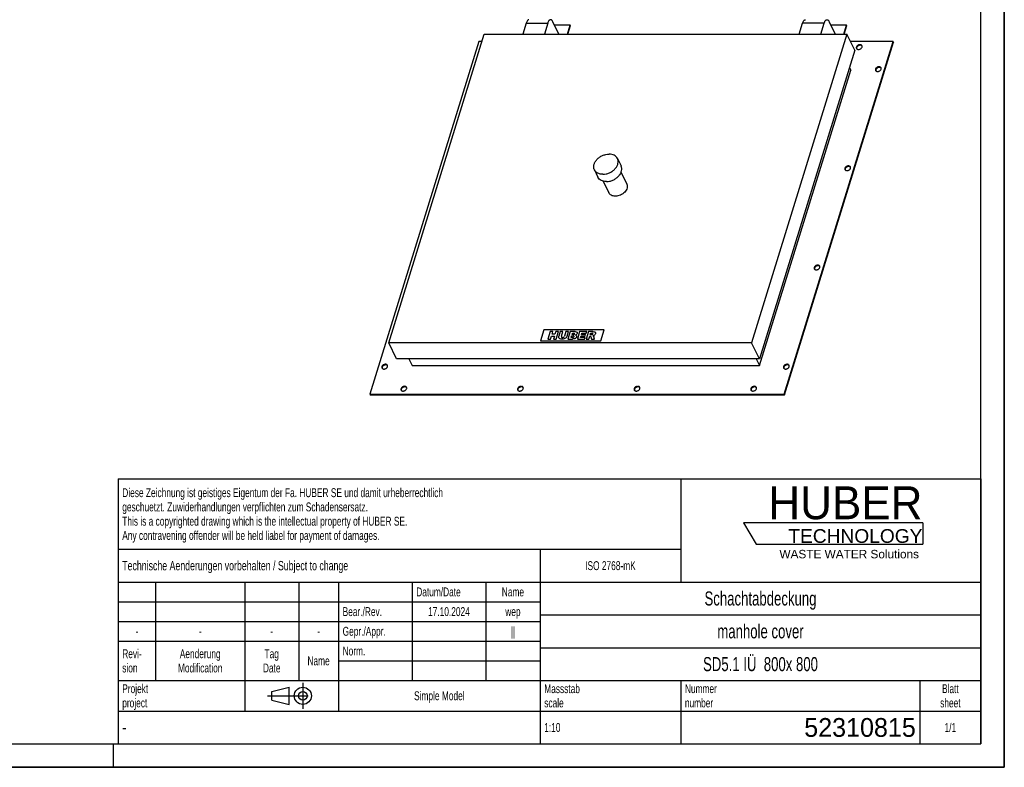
# Model space of a CAD drawing. Header units: millimetres. Extents: x 0 to 4200, y 0 to 2970.
# Tile 4 of 5: x 2100 to 4200, y 0 to 1594. Entities that reach past the tile are written whole.
import ezdxf

# ---------------------------------------------------------------- set-up
doc = ezdxf.new("R2010")
doc.units = ezdxf.units.MM
doc.header["$LTSCALE"] = 231
doc.linetypes.add('CENTER', pattern=[0.6, 0.375, -0.075, 0.075, -0.075])
doc.layers.get('0').update_dxf_attribs({"linetype": 'CONTINUOUS'})
for name, color, linetype in [('053_NOTES', 7, 'CONTINUOUS'), ('_ACHSEN', 7, 'CONTINUOUS'), ('_KURVEN', 7, 'CONTINUOUS'), ('HUBER_Logo_BL2', 7, 'CONTINUOUS')]:
    doc.layers.add(name, color=color, linetype=linetype)
doc.styles.get("Standard").update_dxf_attribs({"font": 'txt', "width": 0.7})
doc.styles.add('TEXTSTYLE_2', font='txt')
doc.styles.add('TEXTSTYLE_3', font='arial.ttf')
doc.styles.add('TEXTSTYLE_4', font='txt', dxfattribs={"width": 0.8})
doc.styles.add('TEXTSTYLE_5', font='txt')

# ---------------------------------------------------------------- blocks, each defined once
blk = doc.blocks.new('HUBER_LOGO_BL2', base_point=(3837.5, 503.7))
at = {"layer": 'HUBER_Logo_BL2', "color": 5, "linetype": 'Continuous'}
for p, q in [((4026.4, 521), (3643.9, 521)), ((3643.9, 521), (3670.9, 476)), ((4026.4, 521), (4026.4, 476)), ((3670.9, 476), (4026.4, 476))]:
    blk.add_line(p, q, dxfattribs=at)
at = {"layer": 'HUBER_Logo_BL2', "color": 2, "linetype": 'Continuous', "attachment_point": 3, "line_spacing_factor": 0.78}
for s, insert, char_height, width, style in [('HUBER\\P\\fArial;\\H29.25;TECHNOLOGY ', (4025.4, 599.1), 70.2, 387.672, 'TEXTSTYLE_2'), ('WASTE WATER Solutions', (4018, 463.6), 18, 297.033, 'TEXTSTYLE_3')]:
    blk.add_mtext(s, dxfattribs=dict(at, insert=insert, char_height=char_height, width=width, style=style))
blk = doc.blocks.new('PROJEKTIONSMETHODE_1_BL3', base_point=(2680, 152.5))
at = {"color": 2, "linetype": 'Continuous'}
for p, q in [((2637.8, 161.7), (2674.5, 170.8)), ((2674.5, 134.2), (2674.5, 170.8)), ((2637.8, 143.3), (2637.8, 161.7)), ((2637.8, 143.3), (2674.5, 134.2))]:
    blk.add_line(p, q, dxfattribs=at)
at = {"color": 2, "linetype": 'CENTER'}
for p, q in [((2703.8, 180), (2703.8, 125)), ((2628.7, 152.5), (2731.3, 152.5))]:
    blk.add_line(p, q, dxfattribs=at)
at = {"color": 2, "linetype": 'Continuous'}
for radius in [18.3, 9.17]:
    blk.add_circle((2703.8, 152.5), radius, dxfattribs=at)
blk = doc.blocks.new('*T26')
at = {"color": 3, "linetype": 'Continuous'}
for p, q in [((0, 0), (1840, 0)), ((0, 0), (0, -565)), ((1200, 0), (1200, -220)), ((1840, 0), (1840, -565)), ((0, -150), (1200, -150)), ((900, -150), (900, -565)), ((0, -220), (1840, -220)), ((80, -220), (80, -430)), ((270, -220), (270, -495)), ((385, -220), (385, -430)), ((470, -220), (470, -495)), ((627, -220), (627, -430)), ((784, -220), (784, -430)), ((0, -262), (900, -262)), ((900, -290), (1840, -290)), ((0, -304), (900, -304)), ((0, -346), (900, -346)), ((900, -360), (1840, -360)), ((470, -388), (900, -388)), ((0, -430), (1840, -430)), ((1200, -430), (1200, -565)), ((1710, -430), (1710, -565)), ((0, -495), (1840, -495)), ((0, -565), (1840, -565))]:
    blk.add_line(p, q, dxfattribs=at)
at = {"layer": '053_NOTES', "color": 2, "linetype": 'Continuous', "line_spacing_factor": 0.96}
for s, insert, char_height, width, attachment_point in [('Diese Zeichnung ist geistiges Eigentum der Fa. HUBER SE und damit urheberrechtlich \\Pgeschuetzt. Zuwiderhandlungen verpflichten zum Schadensersatz.\\PThis is a copyrighted drawing which is the intellectual property of HUBER SE.\\PAny contravening offender will be held liabel for payment of damages.', (8.75, -19.9), 19, 2214.8571, 1), ('Technische Aenderungen vorbehalten / Subject to change', (8.75, -175), 20, 1524.7619, 1), ('ISO 2768-mK', (1050, -175.5), 19, 332.9524, 2), ('Datum/Date', (635.75, -231.5), 19, 292.2381, 1), ('Name', (842, -231.5), 19, 126.6667, 2), ('Schachtabdeckung', (1370, -240), 30, 680, 2), ('Bear./Rev.', (478.75, -273.5), 19, 272.3333, 1), ('17.10.2024', (705.5, -273.5), 19, 273.2381, 2), ('wep', (842, -273.5), 19, 99.5238, 2), ('Gepr./Appr.', (478.75, -315.5), 19, 299.4762, 1), ('||', (842, -315.5), 19, 50.6667, 2), ('manhole cover', (1370, -310), 30, 564.2857, 2), ('-', (40, -315.5), 19, 34.381, 2), ('-', (175, -315.5), 19, 34.381, 2), ('-', (327.5, -315.5), 19, 34.381, 2), ('-', (427.5, -315.5), 19, 34.381, 2), ('Revi-\\Psion', (8.75, -363.3), 19, 138.4286, 1), ('Aenderung\\PModification', (175, -363.3), 19, 303.0952, 2), ('Tag\\PDate', (327.5, -363.3), 19, 117.619, 2), ('Norm. ', (478.75, -357.5), 19, 175.5238, 1), ('SD5.1 IÜ  800x 800', (1370, -380), 30, 819.1429, 2), ('Name', (427.5, -378.5), 19, 126.6667, 2), ('Projekt\\Pproject', (8.75, -437.8), 19, 183.6667, 1), ('Massstab\\Pscale', (908.75, -437.8), 19, 224.381, 1), ('Nummer\\Pnumber', (1208.75, -437.8), 19, 186.381, 1), ('Blatt\\Psheet', (1775, -437.8), 19, 137.5238, 2), ('Simple Model', (685, -453), 19, 328.4286, 2), ('1:10', (908.75, -520.5), 19, 94.0952, 1), ('1/1', (1775, -520.5), 19, 79.619, 2)]:
    blk.add_mtext(s, dxfattribs=dict(at, insert=insert, char_height=char_height, width=width, attachment_point=attachment_point))
for s, insert, char_height, width, attachment_point, style in [('52310815', (1701.25, -510), 40, 506.6667, 3, 'TEXTSTYLE_5'), ('-', (8.75, -517.5), 25, 18.3333, 1, 'TEXTSTYLE_4')]:
    blk.add_mtext(s, dxfattribs=dict(at, insert=insert, char_height=char_height, width=width, attachment_point=attachment_point, style=style))

msp = doc.modelspace()

# ---------------------------------------------------------------- linework, layer by layer
at = {"color": 7, "linetype": 'Continuous'}
for p, q in [((4200, 0), (4200, 2970)), ((3180.112, 1586.597), (3172.953, 1563.43)), ((3226.165, 1586.597), (3219.006, 1563.43)), ((3250.062, 1563.43), (3237.107, 1589.831)), ((3274.105, 1582.804), (3240.555, 1582.804)), ((3268.118, 1563.43), (3274.105, 1582.804)), ((3269.112, 1563.43), (3274.715, 1581.56)), ((3274.105, 1582.804), (3274.715, 1581.56)), ((3762.432, 1563.43), (3769.591, 1586.597)), ((3808.485, 1563.43), (3815.644, 1586.597)), ((3826.586, 1589.831), (3839.541, 1563.43)), ((3863.584, 1582.804), (3830.034, 1582.804)), ((3857.597, 1563.43), (3863.584, 1582.804)), ((3858.591, 1563.43), (3864.194, 1581.56)), ((3863.584, 1582.804), (3864.194, 1581.56)), ((2887.115, 905.436), (3090.45, 1563.43)), ((3090.45, 1563.43), (3864.142, 1563.43)), ((3864.142, 1563.43), (3660.806, 905.436)), ((3880.919, 1529.242), (3864.142, 1563.43)), ((3079, 1547.554), (2846.616, 795.56)), ((3085.544, 1547.554), (3079, 1547.554)), ((3730.835, 795.56), (3963.218, 1547.554)), ((3731.445, 794.317), (3963.828, 1546.311)), ((3963.218, 1547.554), (3871.933, 1547.554)), ((3963.218, 1547.554), (3963.828, 1546.311)), ((3880.919, 1529.242), (3677.583, 871.247)), ((3869.551, 1492.453), (3872.494, 1486.454)), ((3677.873, 856.659), (3872.494, 1486.454)), ((2903.892, 871.247), (2887.115, 905.436)), ((3660.806, 905.436), (2887.115, 905.436)), ((3677.583, 871.247), (3660.806, 905.436)), ((3677.583, 871.247), (2903.892, 871.247)), ((2930.181, 871.247), (2937.34, 856.659)), ((3670.714, 871.247), (3677.873, 856.659)), ((2937.34, 856.659), (3677.873, 856.659)), ((2846.616, 795.56), (2847.226, 794.317)), ((2846.616, 795.56), (3730.835, 795.56)), ((2847.226, 794.317), (3731.445, 794.317)), ((3730.835, 795.56), (3731.445, 794.317)), ((0, 0), (4200, 0))]:
    msp.add_line(p, q, dxfattribs=at)
at = {"color": 3, "linetype": 'Continuous'}
for p, q in [((4200, 2970), (4200, 0)), ((2300, 0), (2300, 50)), ((4200, 0), (0, 0))]:
    msp.add_line(p, q, dxfattribs=at)
at = {"color": 5, "linetype": 'Continuous'}
for p, q in [((4150, 50), (4150, 2920)), ((50, 50), (4150, 50))]:
    msp.add_line(p, q, dxfattribs=at)
at = {"color": 9, "linetype": 'Continuous'}
for p, q in [((3180.112, 1586.597), (3226.165, 1586.597)), ((3815.644, 1586.597), (3769.591, 1586.597))]:
    msp.add_line(p, q, dxfattribs=at)
at = {"color": 7, "linetype": 'Continuous'}
for points, knots in [([(3186.212, 1594.164), (3185.918, 1594.164), (3185.306, 1594.073), (3184.425, 1593.674), (3183.577, 1593.03), (3182.436, 1591.786), (3181.177, 1589.634), (3180.447, 1587.683), (3180.112, 1586.597)], [0, 0, 0, 0, 0.0859084, 0.1775402, 0.27940988, 0.39440342, 0.66812711, 1, 1, 1, 1]), ([(3232.265, 1594.164), (3231.971, 1594.164), (3231.359, 1594.073), (3230.478, 1593.674), (3229.63, 1593.03), (3228.489, 1591.786), (3227.23, 1589.634), (3226.5, 1587.683), (3226.165, 1586.597)], [0, 0, 0, 0, 0.0859084, 0.1775402, 0.27940988, 0.39440342, 0.66812711, 1, 1, 1, 1]), ([(3237.107, 1589.831), (3236.791, 1590.474), (3236.135, 1591.627), (3234.953, 1593.035), (3233.664, 1593.942), (3232.709, 1594.164), (3232.265, 1594.164)], [0, 0, 0, 0, 0.31594776, 0.58208423, 0.80455749, 1, 1, 1, 1]), ([(3769.591, 1586.597), (3769.926, 1587.683), (3770.656, 1589.634), (3771.915, 1591.786), (3773.056, 1593.03), (3773.904, 1593.674), (3774.785, 1594.073), (3775.397, 1594.164), (3775.691, 1594.164)], [0, 0, 0, 0, 0.33187289, 0.60559658, 0.72059012, 0.8224598, 0.9140916, 1, 1, 1, 1]), ([(3815.644, 1586.597), (3815.98, 1587.683), (3816.709, 1589.634), (3817.968, 1591.786), (3819.109, 1593.03), (3819.957, 1593.674), (3820.838, 1594.073), (3821.45, 1594.164), (3821.744, 1594.164)], [0, 0, 0, 0, 0.33187289, 0.60559658, 0.72059012, 0.8224598, 0.9140916, 1, 1, 1, 1]), ([(3821.744, 1594.164), (3822.188, 1594.164), (3823.143, 1593.942), (3824.432, 1593.035), (3825.614, 1591.627), (3826.27, 1590.474), (3826.586, 1589.831)], [0, 0, 0, 0, 0.19544251, 0.41791577, 0.68405224, 1, 1, 1, 1])]:
    msp.add_open_spline(points, degree=3, knots=knots, dxfattribs=at)
at = {"layer": '_ACHSEN', "color": 7, "linetype": 'Continuous'}
for p, q in [((3374.997, 1298.142), (3382.623, 1282.601)), ((3325.622, 1273.912), (3333.248, 1258.371)), ((3382.531, 1268.489), (3394.66, 1243.773)), ((3344.468, 1249.809), (3356.596, 1225.093))]:
    msp.add_line(p, q, dxfattribs=at)
for points, knots in [([(3884.521, 1535.804), (3884.372, 1535.323), (3884.223, 1534.337), (3884.465, 1533.362), (3884.672, 1532.94)], [0, 0, 0, 0, 0.5173938, 1, 1, 1, 1]), ([(3896.343, 1538.667), (3896.122, 1539.117), (3895.439, 1539.954), (3893.945, 1540.718), (3892.143, 1540.98), (3890.202, 1540.74), (3888.294, 1540.025), (3886.122, 1538.601), (3884.884, 1536.978), (3884.521, 1535.804)], [0, 0, 0, 0, 0.10245496, 0.21314572, 0.33593287, 0.46959319, 0.60933222, 0.74866057, 1, 1, 1, 1]), ([(3884.672, 1532.94), (3884.893, 1532.491), (3885.576, 1531.654), (3887.071, 1530.89), (3888.872, 1530.628), (3890.813, 1530.868), (3892.722, 1531.583), (3894.894, 1533.007), (3896.132, 1534.63), (3896.495, 1535.804)], [0, 0, 0, 0, 0.10245496, 0.21314572, 0.33593287, 0.46959319, 0.60933222, 0.74866057, 1, 1, 1, 1]), ([(3885.131, 1534.561), (3885.018, 1534.195), (3884.879, 1533.455), (3884.951, 1532.703), (3885.041, 1532.354)], [0, 0, 0, 0, 0.51537776, 1, 1, 1, 1]), ([(3896.586, 1538.012), (3896.289, 1538.395), (3895.49, 1539.068), (3893.96, 1539.612), (3892.203, 1539.709), (3890.366, 1539.364), (3888.593, 1538.607), (3886.597, 1537.199), (3885.471, 1535.663), (3885.131, 1534.561)], [0, 0, 0, 0, 0.10397028, 0.21769452, 0.34278745, 0.47698494, 0.61552322, 0.75259041, 1, 1, 1, 1]), ([(3896.495, 1535.804), (3896.643, 1536.285), (3896.792, 1537.27), (3896.55, 1538.246), (3896.343, 1538.667)], [0, 0, 0, 0, 0.5173938, 1, 1, 1, 1]), ([(3937.083, 1491.668), (3936.862, 1492.117), (3936.179, 1492.955), (3934.684, 1493.718), (3932.883, 1493.98), (3930.942, 1493.741), (3929.034, 1493.025), (3926.861, 1491.601), (3925.623, 1489.978), (3925.261, 1488.804)], [0, 0, 0, 0, 0.10245496, 0.21314572, 0.33593287, 0.46959319, 0.60933222, 0.74866057, 1, 1, 1, 1]), ([(3937.326, 1491.012), (3937.029, 1491.395), (3936.229, 1492.068), (3934.699, 1492.612), (3932.943, 1492.71), (3931.105, 1492.365), (3929.333, 1491.607), (3927.336, 1490.199), (3926.211, 1488.663), (3925.871, 1487.561)], [0, 0, 0, 0, 0.10397028, 0.21769452, 0.34278745, 0.47698494, 0.61552322, 0.75259041, 1, 1, 1, 1]), ([(3937.234, 1488.804), (3937.383, 1489.286), (3937.532, 1490.271), (3937.29, 1491.246), (3937.083, 1491.668)], [0, 0, 0, 0, 0.5173938, 1, 1, 1, 1]), ([(3925.261, 1488.804), (3925.112, 1488.323), (3924.963, 1487.338), (3925.205, 1486.363), (3925.412, 1485.941)], [0, 0, 0, 0, 0.5173938, 1, 1, 1, 1]), ([(3925.412, 1485.941), (3925.633, 1485.491), (3926.316, 1484.654), (3927.81, 1483.891), (3929.612, 1483.628), (3931.553, 1483.868), (3933.461, 1484.583), (3935.634, 1486.007), (3936.872, 1487.631), (3937.234, 1488.804)], [0, 0, 0, 0, 0.10245496, 0.21314572, 0.33593287, 0.46959319, 0.60933222, 0.74866057, 1, 1, 1, 1]), ([(3925.871, 1487.561), (3925.757, 1487.195), (3925.619, 1486.455), (3925.691, 1485.703), (3925.78, 1485.354)], [0, 0, 0, 0, 0.51537776, 1, 1, 1, 1]), ([(3325.622, 1273.912), (3325.227, 1274.717), (3324.582, 1276.422), (3323.927, 1280.103), (3324.399, 1285.089), (3326.848, 1290.934), (3330.949, 1296.38), (3336.404, 1301.069), (3342.834, 1304.692), (3349.788, 1306.999), (3354.611, 1307.568), (3356.967, 1307.568)], [0, 0, 0, 0, 0.05052474, 0.10188057, 0.20948639, 0.32689501, 0.4544748, 0.58990062, 0.72912664, 0.86736053, 1, 1, 1, 1]), ([(3374.997, 1298.142), (3374.285, 1299.593), (3372.294, 1302.333), (3368.033, 1305.351), (3362.776, 1307.189), (3358.947, 1307.568), (3356.967, 1307.568)], [0, 0, 0, 0, 0.2268552, 0.46504579, 0.72205395, 1, 1, 1, 1]), ([(3343.653, 1264.485), (3346.009, 1264.485), (3350.831, 1265.054), (3357.786, 1267.362), (3364.216, 1270.984), (3369.671, 1275.674), (3373.772, 1281.119), (3376.221, 1286.964), (3376.692, 1291.95), (3376.037, 1295.631), (3375.393, 1297.336), (3374.997, 1298.142)], [0, 0, 0, 0, 0.13263947, 0.27087336, 0.41009938, 0.5455252, 0.67310499, 0.79051361, 0.89811943, 0.94947526, 1, 1, 1, 1]), ([(3351.279, 1248.945), (3353.635, 1248.945), (3358.457, 1249.514), (3365.412, 1251.821), (3371.842, 1255.444), (3377.297, 1260.133), (3381.398, 1265.579), (3383.847, 1271.424), (3384.318, 1276.41), (3383.663, 1280.091), (3383.019, 1281.796), (3382.623, 1282.601)], [0, 0, 0, 0, 0.13263947, 0.27087336, 0.41009938, 0.5455252, 0.67310499, 0.79051361, 0.89811943, 0.94947526, 1, 1, 1, 1]), ([(3871.725, 1280.17), (3871.504, 1280.619), (3870.821, 1281.456), (3869.327, 1282.22), (3867.525, 1282.482), (3865.584, 1282.242), (3863.676, 1281.527), (3861.503, 1280.103), (3860.265, 1278.48), (3859.903, 1277.306)], [0, 0, 0, 0, 0.10245496, 0.21314572, 0.33593287, 0.46959319, 0.60933222, 0.74866057, 1, 1, 1, 1]), ([(3871.968, 1279.514), (3871.671, 1279.897), (3870.871, 1280.57), (3869.341, 1281.114), (3867.585, 1281.211), (3865.747, 1280.867), (3863.975, 1280.109), (3861.978, 1278.701), (3860.853, 1277.165), (3860.513, 1276.063)], [0, 0, 0, 0, 0.10397028, 0.21769452, 0.34278745, 0.47698494, 0.61552322, 0.75259041, 1, 1, 1, 1]), ([(3343.653, 1264.485), (3341.672, 1264.485), (3337.843, 1264.864), (3332.586, 1266.702), (3328.325, 1269.72), (3326.334, 1272.461), (3325.622, 1273.912)], [0, 0, 0, 0, 0.27794605, 0.53495421, 0.7731448, 1, 1, 1, 1]), ([(3859.903, 1277.306), (3859.754, 1276.825), (3859.605, 1275.84), (3859.847, 1274.864), (3860.054, 1274.443)], [0, 0, 0, 0, 0.5173938, 1, 1, 1, 1]), ([(3860.054, 1274.443), (3860.275, 1273.993), (3860.958, 1273.156), (3862.452, 1272.392), (3864.254, 1272.13), (3866.195, 1272.37), (3868.103, 1273.085), (3870.276, 1274.509), (3871.514, 1276.132), (3871.876, 1277.306)], [0, 0, 0, 0, 0.10245496, 0.21314572, 0.33593287, 0.46959319, 0.60933222, 0.74866057, 1, 1, 1, 1]), ([(3860.513, 1276.063), (3860.4, 1275.697), (3860.261, 1274.957), (3860.333, 1274.205), (3860.422, 1273.856)], [0, 0, 0, 0, 0.51537776, 1, 1, 1, 1]), ([(3871.876, 1277.306), (3872.025, 1277.787), (3872.174, 1278.772), (3871.932, 1279.748), (3871.725, 1280.17)], [0, 0, 0, 0, 0.5173938, 1, 1, 1, 1]), ([(3351.279, 1248.945), (3349.298, 1248.945), (3345.47, 1249.324), (3340.212, 1251.162), (3335.951, 1254.18), (3333.96, 1256.92), (3333.248, 1258.371)], [0, 0, 0, 0, 0.27794605, 0.53495421, 0.7731448, 1, 1, 1, 1]), ([(3394.66, 1243.773), (3394.965, 1243.151), (3395.462, 1241.837), (3395.967, 1239), (3395.603, 1235.156), (3393.715, 1230.65), (3390.555, 1226.452), (3386.345, 1222.836), (3379.836, 1219.163), (3374.186, 1217.826), (3370.496, 1217.826)], [0, 0, 0, 0, 0.05059755, 0.10202739, 0.20978826, 0.32736607, 0.45512969, 0.59075066, 0.73017731, 1, 1, 1, 1]), ([(3370.496, 1217.826), (3368.97, 1217.826), (3366.018, 1218.119), (3361.965, 1219.535), (3358.68, 1221.862), (3357.145, 1223.975), (3356.596, 1225.093)], [0, 0, 0, 0, 0.27794605, 0.53495421, 0.7731448, 1, 1, 1, 1]), ([(3794.545, 1065.808), (3794.396, 1065.327), (3794.247, 1064.341), (3794.489, 1063.366), (3794.696, 1062.944)], [0, 0, 0, 0, 0.5173938, 1, 1, 1, 1]), ([(3806.367, 1068.671), (3806.146, 1069.121), (3805.463, 1069.958), (3803.969, 1070.722), (3802.167, 1070.984), (3800.226, 1070.744), (3798.318, 1070.029), (3796.145, 1068.605), (3794.907, 1066.981), (3794.545, 1065.808)], [0, 0, 0, 0, 0.10245496, 0.21314572, 0.33593287, 0.46959319, 0.60933222, 0.74866057, 1, 1, 1, 1]), ([(3794.696, 1062.944), (3794.917, 1062.495), (3795.6, 1061.657), (3797.095, 1060.894), (3798.896, 1060.632), (3800.837, 1060.872), (3802.745, 1061.587), (3804.918, 1063.011), (3806.156, 1064.634), (3806.518, 1065.808)], [0, 0, 0, 0, 0.10245496, 0.21314572, 0.33593287, 0.46959319, 0.60933222, 0.74866057, 1, 1, 1, 1]), ([(3795.155, 1064.565), (3795.042, 1064.199), (3794.903, 1063.459), (3794.975, 1062.707), (3795.064, 1062.358)], [0, 0, 0, 0, 0.51537776, 1, 1, 1, 1]), ([(3806.61, 1068.016), (3806.313, 1068.399), (3805.513, 1069.072), (3803.983, 1069.616), (3802.227, 1069.713), (3800.389, 1069.368), (3798.617, 1068.611), (3796.62, 1067.203), (3795.495, 1065.666), (3795.155, 1064.565)], [0, 0, 0, 0, 0.10397028, 0.21769452, 0.34278745, 0.47698494, 0.61552322, 0.75259041, 1, 1, 1, 1]), ([(3806.518, 1065.808), (3806.667, 1066.289), (3806.816, 1067.274), (3806.574, 1068.25), (3806.367, 1068.671)], [0, 0, 0, 0, 0.5173938, 1, 1, 1, 1]), ([(2872.6, 854.31), (2872.451, 853.828), (2872.303, 852.843), (2872.545, 851.868), (2872.752, 851.446)], [0, 0, 0, 0, 0.5173938, 1, 1, 1, 1]), ([(2884.422, 857.173), (2884.202, 857.623), (2883.518, 858.46), (2882.024, 859.223), (2880.222, 859.486), (2878.282, 859.246), (2876.373, 858.531), (2874.201, 857.106), (2872.963, 855.483), (2872.6, 854.31)], [0, 0, 0, 0, 0.10245496, 0.21314572, 0.33593287, 0.46959319, 0.60933222, 0.74866057, 1, 1, 1, 1]), ([(2872.752, 851.446), (2872.972, 850.996), (2873.656, 850.159), (2875.15, 849.396), (2876.952, 849.134), (2878.892, 849.373), (2880.801, 850.088), (2882.973, 851.513), (2884.211, 853.136), (2884.574, 854.31)], [0, 0, 0, 0, 0.10245496, 0.21314572, 0.33593287, 0.46959319, 0.60933222, 0.74866057, 1, 1, 1, 1]), ([(2873.21, 853.066), (2873.097, 852.7), (2872.959, 851.961), (2873.03, 851.208), (2873.12, 850.859)], [0, 0, 0, 0, 0.51537776, 1, 1, 1, 1]), ([(2884.665, 856.518), (2884.368, 856.901), (2883.569, 857.573), (2882.039, 858.117), (2880.283, 858.215), (2878.445, 857.87), (2876.672, 857.112), (2874.676, 855.705), (2873.551, 854.168), (2873.21, 853.066)], [0, 0, 0, 0, 0.10397028, 0.21769452, 0.34278745, 0.47698494, 0.61552322, 0.75259041, 1, 1, 1, 1]), ([(2884.574, 854.31), (2884.723, 854.791), (2884.871, 855.776), (2884.629, 856.751), (2884.422, 857.173)], [0, 0, 0, 0, 0.5173938, 1, 1, 1, 1]), ([(3729.187, 854.31), (3729.038, 853.828), (3728.889, 852.843), (3729.131, 851.868), (3729.338, 851.446)], [0, 0, 0, 0, 0.5173938, 1, 1, 1, 1]), ([(3741.009, 857.173), (3740.788, 857.623), (3740.105, 858.46), (3738.611, 859.223), (3736.809, 859.486), (3734.868, 859.246), (3732.96, 858.531), (3730.788, 857.106), (3729.549, 855.483), (3729.187, 854.31)], [0, 0, 0, 0, 0.10245496, 0.21314572, 0.33593287, 0.46959319, 0.60933222, 0.74866057, 1, 1, 1, 1]), ([(3729.338, 851.446), (3729.559, 850.996), (3730.242, 850.159), (3731.737, 849.396), (3733.538, 849.134), (3735.479, 849.373), (3737.388, 850.088), (3739.56, 851.513), (3740.798, 853.136), (3741.161, 854.31)], [0, 0, 0, 0, 0.10245496, 0.21314572, 0.33593287, 0.46959319, 0.60933222, 0.74866057, 1, 1, 1, 1]), ([(3729.797, 853.066), (3729.684, 852.7), (3729.545, 851.961), (3729.617, 851.208), (3729.706, 850.859)], [0, 0, 0, 0, 0.51537776, 1, 1, 1, 1]), ([(3741.252, 856.518), (3740.955, 856.901), (3740.156, 857.573), (3738.626, 858.117), (3736.869, 858.215), (3735.032, 857.87), (3733.259, 857.112), (3731.263, 855.705), (3730.137, 854.168), (3729.797, 853.066)], [0, 0, 0, 0, 0.10397028, 0.21769452, 0.34278745, 0.47698494, 0.61552322, 0.75259041, 1, 1, 1, 1]), ([(3741.161, 854.31), (3741.309, 854.791), (3741.458, 855.776), (3741.216, 856.751), (3741.009, 857.173)], [0, 0, 0, 0, 0.5173938, 1, 1, 1, 1]), ([(2913.34, 807.31), (2913.191, 806.829), (2913.042, 805.843), (2913.284, 804.868), (2913.491, 804.446)], [0, 0, 0, 0, 0.5173938, 1, 1, 1, 1]), ([(2925.162, 810.173), (2924.941, 810.623), (2924.258, 811.46), (2922.764, 812.224), (2920.962, 812.486), (2919.021, 812.246), (2917.113, 811.531), (2914.941, 810.107), (2913.702, 808.484), (2913.34, 807.31)], [0, 0, 0, 0, 0.10245496, 0.21314572, 0.33593287, 0.46959319, 0.60933222, 0.74866057, 1, 1, 1, 1]), ([(2913.491, 804.446), (2913.712, 803.997), (2914.395, 803.16), (2915.89, 802.396), (2917.691, 802.134), (2919.632, 802.374), (2921.541, 803.089), (2923.713, 804.513), (2924.951, 806.136), (2925.314, 807.31)], [0, 0, 0, 0, 0.10245496, 0.21314572, 0.33593287, 0.46959319, 0.60933222, 0.74866057, 1, 1, 1, 1]), ([(2913.95, 806.067), (2913.837, 805.701), (2913.698, 804.961), (2913.77, 804.209), (2913.859, 803.86)], [0, 0, 0, 0, 0.51537776, 1, 1, 1, 1]), ([(2925.405, 809.518), (2925.108, 809.901), (2924.308, 810.574), (2922.779, 811.118), (2921.022, 811.215), (2919.184, 810.87), (2917.412, 810.113), (2915.415, 808.705), (2914.29, 807.169), (2913.95, 806.067)], [0, 0, 0, 0, 0.10397028, 0.21769452, 0.34278745, 0.47698494, 0.61552322, 0.75259041, 1, 1, 1, 1]), ([(2925.314, 807.31), (2925.462, 807.791), (2925.611, 808.776), (2925.369, 809.752), (2925.162, 810.173)], [0, 0, 0, 0, 0.5173938, 1, 1, 1, 1]), ([(3162.026, 807.31), (3161.877, 806.829), (3161.729, 805.843), (3161.971, 804.868), (3162.178, 804.446)], [0, 0, 0, 0, 0.5173938, 1, 1, 1, 1]), ([(3173.848, 810.173), (3173.628, 810.623), (3172.944, 811.46), (3171.45, 812.224), (3169.648, 812.486), (3167.708, 812.246), (3165.799, 811.531), (3163.627, 810.107), (3162.389, 808.484), (3162.026, 807.31)], [0, 0, 0, 0, 0.10245496, 0.21314572, 0.33593287, 0.46959319, 0.60933222, 0.74866057, 1, 1, 1, 1]), ([(3162.178, 804.446), (3162.398, 803.997), (3163.082, 803.16), (3164.576, 802.396), (3166.378, 802.134), (3168.319, 802.374), (3170.227, 803.089), (3172.399, 804.513), (3173.637, 806.136), (3174, 807.31)], [0, 0, 0, 0, 0.10245496, 0.21314572, 0.33593287, 0.46959319, 0.60933222, 0.74866057, 1, 1, 1, 1]), ([(3162.636, 806.067), (3162.523, 805.701), (3162.385, 804.961), (3162.456, 804.209), (3162.546, 803.86)], [0, 0, 0, 0, 0.51537776, 1, 1, 1, 1]), ([(3174.091, 809.518), (3173.794, 809.901), (3172.995, 810.574), (3171.465, 811.118), (3169.709, 811.215), (3167.871, 810.87), (3166.098, 810.113), (3164.102, 808.705), (3162.977, 807.169), (3162.636, 806.067)], [0, 0, 0, 0, 0.10397028, 0.21769452, 0.34278745, 0.47698494, 0.61552322, 0.75259041, 1, 1, 1, 1]), ([(3174, 807.31), (3174.149, 807.791), (3174.297, 808.776), (3174.055, 809.752), (3173.848, 810.173)], [0, 0, 0, 0, 0.5173938, 1, 1, 1, 1]), ([(3410.713, 807.31), (3410.564, 806.829), (3410.415, 805.843), (3410.657, 804.868), (3410.864, 804.446)], [0, 0, 0, 0, 0.5173938, 1, 1, 1, 1]), ([(3422.535, 810.173), (3422.314, 810.623), (3421.631, 811.46), (3420.137, 812.224), (3418.335, 812.486), (3416.394, 812.246), (3414.486, 811.531), (3412.313, 810.107), (3411.075, 808.484), (3410.713, 807.31)], [0, 0, 0, 0, 0.10245496, 0.21314572, 0.33593287, 0.46959319, 0.60933222, 0.74866057, 1, 1, 1, 1]), ([(3410.864, 804.446), (3411.085, 803.997), (3411.768, 803.16), (3413.263, 802.396), (3415.064, 802.134), (3417.005, 802.374), (3418.913, 803.089), (3421.086, 804.513), (3422.324, 806.136), (3422.686, 807.31)], [0, 0, 0, 0, 0.10245496, 0.21314572, 0.33593287, 0.46959319, 0.60933222, 0.74866057, 1, 1, 1, 1]), ([(3411.323, 806.067), (3411.21, 805.701), (3411.071, 804.961), (3411.143, 804.209), (3411.232, 803.86)], [0, 0, 0, 0, 0.51537776, 1, 1, 1, 1]), ([(3422.778, 809.518), (3422.481, 809.901), (3421.681, 810.574), (3420.151, 811.118), (3418.395, 811.215), (3416.557, 810.87), (3414.785, 810.113), (3412.788, 808.705), (3411.663, 807.169), (3411.323, 806.067)], [0, 0, 0, 0, 0.10397028, 0.21769452, 0.34278745, 0.47698494, 0.61552322, 0.75259041, 1, 1, 1, 1]), ([(3422.686, 807.31), (3422.835, 807.791), (3422.984, 808.776), (3422.742, 809.752), (3422.535, 810.173)], [0, 0, 0, 0, 0.5173938, 1, 1, 1, 1]), ([(3659.399, 807.31), (3659.25, 806.829), (3659.102, 805.843), (3659.344, 804.868), (3659.551, 804.446)], [0, 0, 0, 0, 0.5173938, 1, 1, 1, 1]), ([(3671.221, 810.173), (3671.001, 810.623), (3670.317, 811.46), (3668.823, 812.224), (3667.021, 812.486), (3665.081, 812.246), (3663.172, 811.531), (3661, 810.107), (3659.762, 808.484), (3659.399, 807.31)], [0, 0, 0, 0, 0.10245496, 0.21314572, 0.33593287, 0.46959319, 0.60933222, 0.74866057, 1, 1, 1, 1]), ([(3659.551, 804.446), (3659.771, 803.997), (3660.455, 803.16), (3661.949, 802.396), (3663.751, 802.134), (3665.691, 802.374), (3667.6, 803.089), (3669.772, 804.513), (3671.01, 806.136), (3671.373, 807.31)], [0, 0, 0, 0, 0.10245496, 0.21314572, 0.33593287, 0.46959319, 0.60933222, 0.74866057, 1, 1, 1, 1]), ([(3660.009, 806.067), (3659.896, 805.701), (3659.758, 804.961), (3659.829, 804.209), (3659.919, 803.86)], [0, 0, 0, 0, 0.51537776, 1, 1, 1, 1]), ([(3671.464, 809.518), (3671.167, 809.901), (3670.368, 810.574), (3668.838, 811.118), (3667.082, 811.215), (3665.244, 810.87), (3663.471, 810.113), (3661.475, 808.705), (3660.35, 807.169), (3660.009, 806.067)], [0, 0, 0, 0, 0.10397028, 0.21769452, 0.34278745, 0.47698494, 0.61552322, 0.75259041, 1, 1, 1, 1]), ([(3671.373, 807.31), (3671.522, 807.791), (3671.67, 808.776), (3671.428, 809.752), (3671.221, 810.173)], [0, 0, 0, 0, 0.5173938, 1, 1, 1, 1])]:
    msp.add_open_spline(points, degree=3, knots=knots, dxfattribs=at)
at = {"layer": '_KURVEN', "color": 4, "linetype": 'Continuous'}
for p, q in [((3217.958, 932.852), (3210.696, 909.352)), ((3346.907, 932.852), (3217.958, 932.852)), ((3231.4, 928.936), (3226.558, 913.269)), ((3237.092, 928.936), (3231.4, 928.936)), ((3235.398, 923.453), (3237.092, 928.936)), ((3243.312, 928.936), (3241.618, 923.453)), ((3249.029, 928.936), (3243.312, 928.936)), ((3244.188, 913.269), (3249.029, 928.936)), ((3252.824, 928.936), (3249.938, 919.595)), ((3258.504, 928.936), (3252.824, 928.936)), ((3255.548, 919.371), (3258.504, 928.936)), ((3264.799, 928.936), (3261.843, 919.371)), ((3270.479, 928.936), (3264.799, 928.936)), ((3267.592, 919.595), (3270.479, 928.936)), ((3274.261, 928.936), (3269.42, 913.269)), ((3284.917, 928.936), (3274.261, 928.936)), ((3278.105, 922.791), (3279.023, 925.762)), ((3279.023, 925.762), (3281.536, 925.762)), ((3294.253, 928.936), (3289.412, 913.269)), ((3309.508, 928.936), (3294.253, 928.936)), ((3298.155, 923.101), (3298.924, 925.591)), ((3298.924, 925.591), (3308.474, 925.591)), ((3312.925, 928.936), (3308.084, 913.269)), ((3308.474, 925.591), (3309.508, 928.936)), ((3322.413, 928.936), (3312.925, 928.936)), ((3316.681, 922.588), (3317.665, 925.772)), ((3317.665, 925.772), (3320.166, 925.772)), ((3339.645, 909.352), (3346.907, 932.852)), ((3210.696, 909.352), (3339.645, 909.352)), ((3226.558, 913.269), (3232.251, 913.269)), ((3232.251, 913.269), (3234.209, 919.606)), ((3234.209, 919.606), (3240.429, 919.606)), ((3241.618, 923.453), (3235.398, 923.453)), ((3240.429, 919.606), (3238.471, 913.269)), ((3238.471, 913.269), (3244.188, 913.269)), ((3269.42, 913.269), (3279.246, 913.269)), ((3276.202, 916.635), (3277.183, 919.809)), ((3279.105, 916.635), (3276.202, 916.635)), ((3277.183, 919.809), (3280.073, 919.809)), ((3280.58, 922.791), (3278.105, 922.791)), ((3289.412, 913.269), (3304.943, 913.269)), ((3296.213, 916.817), (3297.167, 919.905)), ((3306.039, 916.817), (3296.213, 916.817)), ((3297.167, 919.905), (3306.026, 919.905)), ((3307.013, 923.101), (3298.155, 923.101)), ((3304.943, 913.269), (3306.039, 916.817)), ((3306.026, 919.905), (3307.013, 923.101)), ((3308.084, 913.269), (3313.802, 913.269)), ((3313.802, 913.269), (3315.766, 919.627)), ((3315.766, 919.627), (3316.269, 919.627)), ((3319.081, 922.588), (3316.681, 922.588)), ((3318.209, 918.057), (3319.77, 913.269)), ((3319.77, 913.269), (3326.204, 913.269)), ((3326.204, 913.269), (3324.84, 917.8))]:
    msp.add_line(p, q, dxfattribs=at)
for points in [[(3283.226, 925.377), (3282.954, 925.633), (3282.39, 925.762), (3281.536, 925.762)], [(3282.546, 923.175), (3282.977, 923.432), (3283.272, 923.817), (3283.424, 924.308)], [(3283.424, 924.308), (3283.563, 924.757), (3283.499, 925.12), (3283.226, 925.377)], [(3284.917, 928.936), (3286.688, 928.936), (3287.93, 928.561), (3288.654, 927.813)], [(3289.228, 925.035), (3288.94, 924.105), (3288.357, 923.314), (3287.475, 922.65)], [(3288.654, 927.813), (3289.378, 927.065), (3289.568, 926.136), (3289.228, 925.035)], [(3322.16, 925.363), (3321.87, 925.633), (3321.196, 925.772), (3320.166, 925.772)], [(3321.727, 923.291), (3322.042, 923.549), (3322.264, 923.859), (3322.369, 924.201)], [(3322.369, 924.201), (3322.525, 924.704), (3322.455, 925.088), (3322.16, 925.363)], [(3322.413, 928.936), (3324.172, 928.936), (3325.477, 928.807), (3326.327, 928.551)], [(3326.327, 928.551), (3327.178, 928.294), (3327.771, 927.813), (3328.129, 927.116)], [(3328.206, 924.586), (3327.935, 923.71), (3327.478, 922.962), (3326.847, 922.329)], [(3328.129, 927.116), (3328.485, 926.424), (3328.513, 925.58), (3328.206, 924.586)], [(3249.644, 916.945), (3249.605, 917.95), (3249.7, 918.826), (3249.938, 919.595)], [(3250.299, 915.141), (3249.886, 915.727), (3249.669, 916.325), (3249.644, 916.945)], [(3251.837, 913.79), (3251.222, 914.113), (3250.707, 914.562), (3250.299, 915.141)], [(3254.295, 913.162), (3253.273, 913.269), (3252.443, 913.472), (3251.837, 913.79)], [(3257.186, 913.002), (3256.281, 913.002), (3255.318, 913.055), (3254.295, 913.162)], [(3255.548, 919.371), (3255.284, 918.516), (3255.356, 917.854), (3255.76, 917.373)], [(3255.76, 917.373), (3256.164, 916.892), (3256.871, 916.657), (3257.863, 916.657)], [(3261.327, 913.525), (3260.12, 913.183), (3258.732, 913.002), (3257.186, 913.002)], [(3257.863, 916.657), (3258.843, 916.657), (3259.682, 916.892), (3260.381, 917.362)], [(3260.381, 917.362), (3261.079, 917.832), (3261.576, 918.505), (3261.843, 919.371)], [(3264.005, 914.819), (3263.085, 914.199), (3262.199, 913.771), (3261.327, 913.525)], [(3266.268, 916.977), (3265.675, 916.154), (3264.926, 915.438), (3264.005, 914.819)], [(3267.592, 919.595), (3267.305, 918.666), (3266.862, 917.8), (3266.268, 916.977)], [(3279.105, 916.635), (3280.085, 916.635), (3280.819, 916.774), (3281.314, 917.073)], [(3281.862, 913.48), (3280.535, 913.333), (3279.661, 913.269), (3279.246, 913.269)], [(3282.027, 919.382), (3281.711, 919.66), (3281.066, 919.809), (3280.073, 919.809)], [(3280.58, 922.791), (3281.46, 922.791), (3282.115, 922.919), (3282.546, 923.175)], [(3281.314, 917.073), (3281.808, 917.373), (3282.132, 917.768), (3282.287, 918.27)], [(3284.183, 913.995), (3283.633, 913.761), (3282.851, 913.59), (3281.862, 913.48)], [(3282.287, 918.27), (3282.429, 918.73), (3282.343, 919.104), (3282.027, 919.382)], [(3286.479, 915.535), (3285.826, 914.883), (3285.065, 914.37), (3284.183, 913.995)], [(3287.475, 922.65), (3286.882, 922.203), (3286.111, 921.861), (3285.164, 921.605)], [(3285.164, 921.605), (3286.398, 921.327), (3287.223, 920.867), (3287.647, 920.205)], [(3287.823, 917.725), (3287.572, 916.913), (3287.118, 916.176), (3286.479, 915.535)], [(3287.647, 920.205), (3288.07, 919.542), (3288.13, 918.719), (3287.823, 917.725)], [(3317.542, 919.256), (3317.21, 919.499), (3316.784, 919.627), (3316.269, 919.627)], [(3318.209, 918.057), (3318.007, 918.675), (3317.794, 919.072), (3317.542, 919.256)], [(3319.081, 922.588), (3319.333, 922.588), (3319.855, 922.652), (3320.655, 922.795)], [(3320.655, 922.795), (3321.052, 922.866), (3321.403, 923.026), (3321.727, 923.291)], [(3324.577, 920.795), (3324.017, 920.547), (3323.288, 920.343), (3322.384, 920.183)], [(3322.384, 920.183), (3323, 919.98), (3323.443, 919.788), (3323.689, 919.598)], [(3323.689, 919.598), (3323.859, 919.467), (3324.078, 919.2), (3324.348, 918.772)], [(3324.348, 918.772), (3324.609, 918.356), (3324.774, 918.035), (3324.84, 917.8)], [(3326.847, 922.329), (3326.221, 921.701), (3325.459, 921.188), (3324.577, 920.795)]]:
    msp.add_open_spline(points, degree=3, dxfattribs=at)

# ---------------------------------------------------------------- block references
msp.add_blockref('*T26', (2310, 615))
at = {"color": 2, "linetype": 'Continuous'}
msp.add_blockref('PROJEKTIONSMETHODE_1_BL3', (2680, 152.5), dxfattribs=at)
at = {"layer": 'HUBER_Logo_BL2'}
msp.add_blockref('HUBER_LOGO_BL2', (3837.497, 503.742), dxfattribs=at)

doc.saveas('drawing.dxf')
